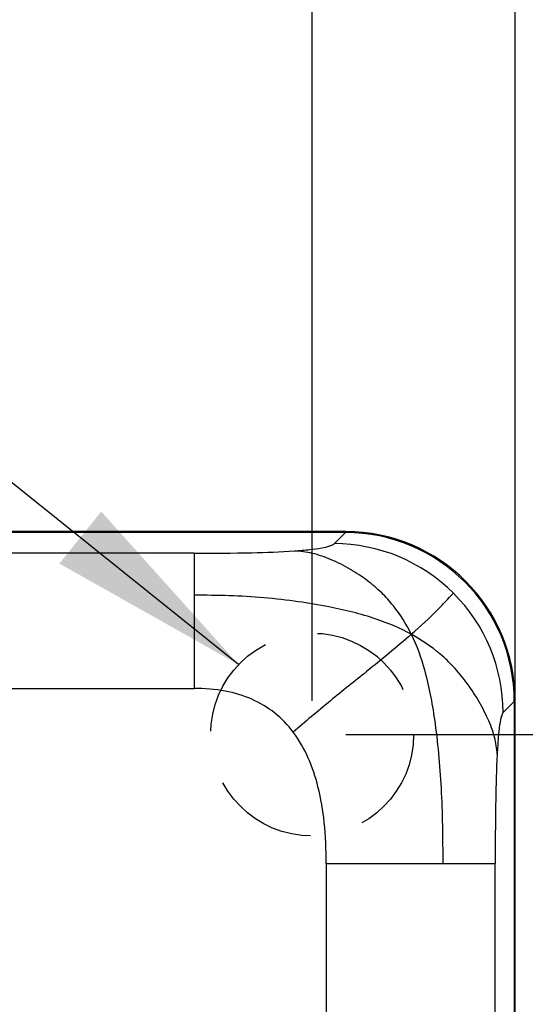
# Model space of a CAD drawing. Header units: millimetres. Extents: x 163 to 2699, y 224 to 730.
# Tile 151 of 168: x 2436 to 2451, y 539 to 568. Entities that reach past the tile are written whole.
import ezdxf

# ---------------------------------------------------------------- set-up
doc = ezdxf.new("R2010")
doc.units = ezdxf.units.MM
doc.linetypes.add('DASHED2', pattern=[9.525, 6.35, -3.175])
doc.layers.get('Defpoints').update_dxf_attribs({"color": 8})
doc.layers.add('Desh', color=6, linetype='DASHED2')
doc.styles.add('Dimemsions', font='isocp.shx', dxfattribs={"bigfont": 'chineset.shx'})
doc.dimstyles.new('ISO-25', dxfattribs={"dimtxt": 3, "dimasz": 3, "dimexe": 1, "dimexo": 1, "dimgap": 1, "dimtad": 1, "dimdsep": 46, "dimtxsty": 'Dimemsions', "dimcen": 0, "dimclrd": 2, "dimclre": 2, "dimclrt": 2, "dimazin": 2, "dimtfac": 1, "dimtmove": 0, "dimatfit": 3, "dimfxl": 0, "dimarcsym": 0})

# ---------------------------------------------------------------- blocks, each defined once
blk = doc.blocks.new('*D22')
at = {"color": 2, "lineweight": -2}
for p, q in [((2445.678, 546.733), (2469.28, 546.733)), ((2468.28, 540.733), (2468.28, 396.733)), ((2445.678, 390.733), (2469.28, 390.733))]:
    blk.add_line(p, q, dxfattribs=at)
at = {"color": 2}
for points in [[(2467.28, 540.733), (2469.28, 540.733), (2468.28, 546.733)], [(2467.28, 396.733), (2469.28, 396.733), (2468.28, 390.733)]]:
    blk.add_solid(points, dxfattribs=at)
at = {"layer": 'Defpoints', "color": 0}
for p in [(2444.678, 546.733), (2444.678, 390.733), (2468.28, 390.733)]:
    blk.add_point(p, dxfattribs=at)
at = {"color": 2, "insert": (2461.28, 468.733), "char_height": 12, "attachment_point": 5, "rotation": 90, "style": 'Dimemsions'}
blk.add_mtext('156', dxfattribs=at)
blk = doc.blocks.new('*D24')
at = {"color": 2, "lineweight": -2}
for p, q in [((2390.678, 547.733), (2390.678, 571.617)), ((2444.678, 547.733), (2444.678, 571.617)), ((2438.678, 570.617), (2396.678, 570.617))]:
    blk.add_line(p, q, dxfattribs=at)
at = {"color": 2}
for points in [[(2396.678, 571.617), (2396.678, 569.617), (2390.678, 570.617)], [(2438.678, 571.617), (2438.678, 569.617), (2444.678, 570.617)]]:
    blk.add_solid(points, dxfattribs=at)
at = {"layer": 'Defpoints', "color": 0}
for p in [(2390.678, 570.617), (2390.678, 546.733), (2444.678, 546.733)]:
    blk.add_point(p, dxfattribs=at)
at = {"color": 2, "insert": (2417.678, 576.617), "char_height": 10, "attachment_point": 5, "style": 'Dimemsions'}
blk.add_mtext('54', dxfattribs=at)
blk = doc.blocks.new('*D25')
at = {"color": 2, "lineweight": -2}
for p, q in [((2390.678, 547.733), (2390.678, 586.619)), ((2450.678, 547.733), (2450.678, 586.619)), ((2396.678, 585.619), (2444.678, 585.619))]:
    blk.add_line(p, q, dxfattribs=at)
at = {"color": 2}
for points in [[(2396.678, 586.619), (2396.678, 584.619), (2390.678, 585.619)], [(2444.678, 586.619), (2444.678, 584.619), (2450.678, 585.619)]]:
    blk.add_solid(points, dxfattribs=at)
at = {"layer": 'Defpoints', "color": 0}
for p in [(2450.678, 585.619), (2390.678, 546.733), (2450.678, 546.733)]:
    blk.add_point(p, dxfattribs=at)
at = {"color": 2, "insert": (2420.678, 591.619), "char_height": 10, "attachment_point": 5, "style": 'Dimemsions'}
blk.add_mtext('60', dxfattribs=at)

msp = doc.modelspace()

# ---------------------------------------------------------------- linework, layer by layer
at = {"color": 7, "linetype": 'Continuous'}
for p, q in [((2445.678, 552.733), (2395.678, 552.733)), ((2445.659, 552.707), (2395.698, 552.707)), ((2445.329, 552.377), (2445.659, 552.707)), ((2441.192, 552.093), (2400.165, 552.093)), ((2441.192, 552.093), (2441.192, 548.099)), ((2400.165, 548.099), (2441.192, 548.099)), ((2450.652, 547.714), (2450.323, 547.384)), ((2450.652, 547.714), (2450.652, 397.753)), ((2450.678, 397.733), (2450.678, 547.733)), ((2445.095, 542.921), (2445.095, 402.546)), ((2445.095, 542.921), (2450.088, 542.921)), ((2450.088, 402.546), (2450.088, 542.921))]:
    msp.add_line(p, q, dxfattribs=at)
for centre, radius, start, end in [((2445.678, 547.733), 5, 0, 90), ((2445.314, 547.371), 5.007, 44.9871, 89.8237), ((2445.316, 547.369), 5.007, 0.1763, 45.0129)]:
    msp.add_arc(centre, radius, start, end, dxfattribs=at)
msp.add_ellipse((2445.645, 547.7), major_axis=(3.545, 3.545), ratio=0.997265, start_param=-0.784029, end_param=0.784029, dxfattribs=at)
for points, start_tangent, end_tangent in [([(2444.153, 552.164), (2444.614, 552.204), (2444.964, 552.253), (2445.203, 552.311), (2445.28, 552.343), (2445.329, 552.377)], (0.997653, 0.068475), (0.707107, 0.707107)), ([(2441.192, 552.093), (2442.896, 552.111), (2444.153, 552.164)], (1, 0), (0.997653, 0.068475)), ([(2447.609, 549.697), (2447.078, 550.542), (2446.733, 550.921), (2446.313, 551.28), (2445.81, 551.615), (2445.244, 551.901), (2444.681, 552.091), (2444.153, 552.164)], (-0.436584, 0.899663), (-0.998916, 0.04654)), ([(2447.609, 549.697), (2446.572, 550.146), (2445.172, 550.509), (2444.269, 550.66), (2443.254, 550.775), (2442.222, 550.838), (2441.192, 550.852)], (-0.876925, 0.480627), (-1, 0)), ([(2447.609, 549.697), (2448.391, 550.429), (2448.855, 550.91)], (0.750926, 0.660387), (0.707107, 0.707107)), ([(2447.609, 549.697), (2446.288, 548.596), (2445.218, 547.731), (2444.652, 547.26), (2444.119, 546.805)], (-0.750926, -0.660387), (-0.758657, -0.651491)), ([(2447.609, 549.697), (2447.998, 548.644), (2448.292, 547.186), (2448.487, 545.149), (2448.528, 544.039), (2448.537, 542.921)], (0.436584, -0.899663), (0, -1)), ([(2450.147, 546.151), (2450.068, 546.653), (2449.869, 547.202), (2449.572, 547.771), (2449.224, 548.292), (2448.853, 548.737), (2448.464, 549.11), (2447.609, 549.697)], (-0.054134, 0.998534), (-0.876925, 0.480627)), ([(2444.119, 546.805), (2443.57, 547.371), (2442.899, 547.775), (2442.107, 548.018), (2441.192, 548.099)], (-0.601958, 0.798528), (-1, 0)), ([(2450.323, 547.384), (2450.294, 547.339), (2450.268, 547.263), (2450.243, 547.156), (2450.22, 547.018), (2450.18, 546.647), (2450.147, 546.151)], (-0.707107, -0.707107), (-0.052428, -0.998625)), ([(2445.095, 542.921), (2445.034, 544.135), (2444.851, 545.186), (2444.119, 546.805)], (0, 1), (-0.601958, 0.798528)), ([(2450.147, 546.151), (2450.103, 544.786), (2450.088, 542.921)], (-0.052428, -0.998625), (0, -1))]:
    msp.add_spline(points, degree=3, dxfattribs=dict(at, start_tangent=start_tangent, end_tangent=end_tangent))
at = {"layer": 'Desh', "ltscale": 0.5}
msp.add_circle((2444.678, 546.733), 3, dxfattribs=at)

# ---------------------------------------------------------------- dimensions: what is measured, and where the dimension line sits
for base, p1, p2, picture, middle in [((2450.678, 585.619), (2390.678, 546.733), (2450.678, 546.733), '*D25', (2420.678, 591.619)), ((2390.678, 570.617), (2444.678, 546.733), (2390.678, 546.733), '*D24', (2417.678, 576.617))]:
    dim = msp.add_linear_dim(base=base, p1=p1, p2=p2, dimstyle='ISO-25', override={"dimtxt": 10, "dimasz": 6})
    dim.commit()
    dim.dimension.update_dxf_attribs({"geometry": picture, "text_midpoint": middle})
dim = msp.add_linear_dim(base=(2468.28, 390.733), p1=(2444.678, 546.733), p2=(2444.678, 390.733), angle=90, dimstyle='ISO-25', override={"dimtxt": 12, "dimasz": 6})
dim.commit()
dim.dimension.update_dxf_attribs({"geometry": '*D22', "text_midpoint": (2461.28, 468.733)})

# ---------------------------------------------------------------- leaders
at = {"annotation_type": 0, "has_hookline": 1, "hookline_direction": 1, "text_width": 31.15}
msp.add_leader([(2442.505, 548.801), (2429.591, 559.168), (2423.443, 559.169)], dimstyle='ISO-25', override={"dimtxt": 10, "dimasz": 6, "dimgap": 1, "dimtad": 0}, dxfattribs=at)

doc.saveas('drawing.dxf')
